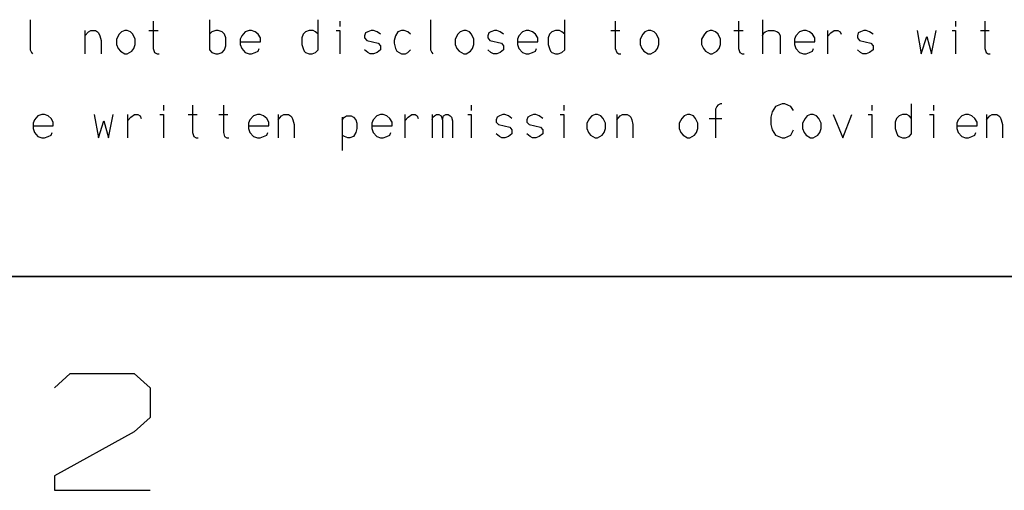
# Model space of a CAD drawing. Extents: x 0 to 1186, y 36 to 805.
# Tile 4 of 12: x 729 to 825, y 41 to 87. Entities that reach past the tile are written whole.
import ezdxf

# ---------------------------------------------------------------- set-up
doc = ezdxf.new("R2010")
doc.units = 0
doc.layers.add('1', color=1, linetype='CONTINUOUS')

msp = doc.modelspace()

# ---------------------------------------------------------------- linework, layer by layer
at = {"layer": '1'}
for p, q in [((729.75, 87.43), (729.75, 84.48)), ((741.82, 87.28), (741.82, 84.6)), ((747.35, 87.43), (747.35, 84.48)), ((758, 84.48), (758, 87.43)), ((760.12, 87.28), (760.12, 86.78)), ((769.02, 87.43), (769.02, 84.48)), ((782.18, 84.48), (782.18, 87.43)), ((787.13, 87.28), (787.13, 84.6)), ((799.23, 87.28), (799.23, 84.6)), ((801.58, 87.43), (801.58, 84.08)), ((820.52, 87.28), (820.52, 86.78)), ((823.37, 87.28), (823.37, 84.6)), ((735.12, 86.38), (735.12, 84.08)), ((735.12, 85.85), (735.47, 86.25)), ((735.47, 86.25), (735.7, 86.38)), ((735.7, 86.38), (736.15, 86.38)), ((736.15, 86.38), (736.35, 86.25)), ((736.35, 86.25), (736.47, 86.13)), ((736.47, 86.13), (736.57, 85.85)), ((738.47, 86), (738.22, 85.53)), ((738.7, 86.25), (738.47, 86)), ((739.05, 86.38), (738.7, 86.25)), ((739.27, 86.38), (739.05, 86.38)), ((739.6, 86.25), (739.27, 86.38)), ((739.82, 86), (739.6, 86.25)), ((740.05, 85.53), (739.82, 86)), ((741.4, 86.38), (742.3, 86.38)), ((747.57, 86.25), (747.35, 86)), ((747.95, 86.38), (747.57, 86.25)), ((748.2, 86.38), (747.95, 86.38)), ((748.57, 86.25), (748.2, 86.38)), ((748.82, 86), (748.57, 86.25)), ((748.95, 85.65), (748.82, 86)), ((750.85, 86.25), (750.5, 85.85)), ((751.22, 86.38), (750.85, 86.25)), ((751.47, 86.38), (751.22, 86.38)), ((751.82, 86.25), (751.47, 86.38)), ((752.12, 86), (751.82, 86.25)), ((752.35, 85.65), (752.12, 86)), ((756.52, 86), (756.4, 85.65)), ((756.75, 86.25), (756.52, 86)), ((757.12, 86.38), (756.75, 86.25)), ((757.52, 86.38), (757.12, 86.38)), ((757.75, 86.25), (757.52, 86.38)), ((758, 86), (757.75, 86.25)), ((759.77, 86.38), (760.12, 86.38)), ((760.12, 86.38), (760.12, 84.08)), ((762.65, 86.13), (762.55, 85.85)), ((762.87, 86.25), (762.65, 86.13)), ((763.2, 86.38), (762.87, 86.25)), ((763.42, 86.38), (763.2, 86.38)), ((763.77, 86.25), (763.42, 86.38)), ((764.1, 86), (763.77, 86.25)), ((765.82, 86.25), (765.6, 85.85)), ((766.17, 86.38), (765.82, 86.25)), ((766.45, 86.38), (766.17, 86.38)), ((766.8, 86.25), (766.45, 86.38)), ((767.07, 86), (766.8, 86.25)), ((771.7, 86), (771.45, 85.53)), ((771.92, 86.25), (771.7, 86)), ((772.27, 86.38), (771.92, 86.25)), ((772.5, 86.38), (772.28, 86.38)), ((772.83, 86.25), (772.5, 86.38)), ((773.05, 86), (772.83, 86.25)), ((773.27, 85.53), (773.05, 86)), ((774.73, 86.13), (774.63, 85.85)), ((774.95, 86.25), (774.73, 86.13)), ((775.28, 86.38), (774.95, 86.25)), ((775.53, 86.38), (775.28, 86.38)), ((775.85, 86.25), (775.53, 86.38)), ((776.18, 86), (775.85, 86.25)), ((778.03, 86.25), (777.68, 85.85)), ((778.4, 86.38), (778.03, 86.25)), ((778.65, 86.38), (778.4, 86.38)), ((779.03, 86.25), (778.65, 86.38)), ((779.3, 86), (779.03, 86.25)), ((779.53, 85.65), (779.3, 86)), ((780.7, 86), (780.55, 85.65)), ((780.93, 86.25), (780.7, 86)), ((781.28, 86.38), (780.93, 86.25)), ((781.68, 86.38), (781.28, 86.38)), ((781.9, 86.25), (781.68, 86.38)), ((782.18, 86), (781.9, 86.25)), ((786.7, 86.38), (787.6, 86.38)), ((789.83, 86), (789.58, 85.53)), ((790.05, 86.25), (789.83, 86)), ((790.38, 86.38), (790.05, 86.25)), ((790.63, 86.38), (790.38, 86.38)), ((790.95, 86.25), (790.63, 86.38)), ((791.18, 86), (790.95, 86.25)), ((791.4, 85.53), (791.18, 86)), ((795.88, 86), (795.6, 85.53)), ((796.1, 86.25), (795.88, 86)), ((796.43, 86.38), (796.1, 86.25)), ((796.65, 86.38), (796.43, 86.38)), ((796.98, 86.25), (796.65, 86.38)), ((797.23, 86), (796.98, 86.25)), ((797.45, 85.53), (797.23, 86)), ((798.78, 86.38), (799.68, 86.38)), ((801.58, 85.85), (801.7, 86.13)), ((801.7, 86.13), (801.83, 86.25)), ((801.83, 86.25), (802.18, 86.38)), ((802.18, 86.38), (802.7, 86.38)), ((802.7, 86.38), (803.05, 86.25)), ((803.05, 86.25), (803.18, 86.13)), ((803.18, 86.13), (803.3, 85.85)), ((805.2, 86.25), (804.85, 85.85)), ((805.6, 86.38), (805.2, 86.25)), ((805.85, 86.38), (805.6, 86.38)), ((806.2, 86.25), (805.85, 86.38)), ((806.48, 86), (806.2, 86.25)), ((806.7, 85.65), (806.48, 86)), ((807.95, 86.38), (807.95, 84.08)), ((807.95, 85.78), (808.28, 86.13)), ((808.28, 86.13), (808.62, 86.38)), ((808.62, 86.38), (808.97, 86.38)), ((808.97, 86.38), (809.2, 86.25)), ((809.2, 86.25), (809.3, 86)), ((810.97, 86.13), (810.88, 85.85)), ((811.2, 86.25), (810.97, 86.13)), ((811.52, 86.38), (811.2, 86.25)), ((811.75, 86.38), (811.52, 86.38)), ((812.07, 86.25), (811.75, 86.38)), ((812.42, 86), (812.07, 86.25)), ((816.75, 86.38), (817.15, 84.08)), ((818.17, 84.08), (818.6, 86.38)), ((820.17, 86.38), (820.52, 86.38)), ((820.52, 86.38), (820.52, 84.08)), ((822.95, 86.38), (823.82, 86.38)), ((736.57, 85.85), (736.7, 85.38)), ((736.7, 85.38), (736.7, 84.08)), ((738.22, 85.53), (738.22, 85)), ((738.22, 85), (738.37, 84.6)), ((739.92, 84.6), (740.05, 85)), ((740.05, 85), (740.05, 85.53)), ((748.95, 84.88), (748.95, 85.65)), ((750.5, 85.85), (750.35, 85.53)), ((750.35, 85.53), (750.35, 85)), ((750.35, 85.25), (752.35, 85.25)), ((750.35, 85), (750.5, 84.6)), ((752.35, 85.25), (752.35, 85.65)), ((756.4, 85.65), (756.4, 85)), ((756.4, 85), (756.52, 84.6)), ((762.55, 85.85), (762.55, 85.65)), ((762.55, 85.65), (762.77, 85.38)), ((762.77, 85.38), (763.9, 85.13)), ((763.9, 85.13), (764.1, 84.88)), ((765.6, 85.85), (765.45, 85.38)), ((765.45, 85.38), (765.45, 85.13)), ((765.45, 85.13), (765.6, 84.6)), ((771.45, 85.53), (771.45, 85)), ((771.45, 85), (771.6, 84.6)), ((773.15, 84.6), (773.27, 85)), ((773.27, 85), (773.27, 85.53)), ((774.63, 85.85), (774.63, 85.65)), ((774.63, 85.65), (774.85, 85.38)), ((774.85, 85.38), (775.98, 85.13)), ((775.98, 85.13), (776.18, 84.88)), ((777.68, 85.85), (777.55, 85.53)), ((777.55, 85.53), (777.55, 85)), ((777.55, 85.25), (779.53, 85.25)), ((777.55, 85), (777.68, 84.6)), ((779.53, 85.25), (779.53, 85.65)), ((780.55, 85.65), (780.55, 85)), ((780.55, 85), (780.7, 84.6)), ((789.58, 85.53), (789.58, 85)), ((789.58, 85), (789.73, 84.6)), ((791.28, 84.6), (791.4, 85)), ((791.4, 85), (791.4, 85.53)), ((795.6, 85.53), (795.6, 85)), ((795.6, 85), (795.78, 84.6)), ((797.33, 84.6), (797.45, 85)), ((797.45, 85), (797.45, 85.53)), ((803.3, 85.85), (803.3, 84.08)), ((804.85, 85.85), (804.73, 85.53)), ((804.73, 85.53), (804.73, 85)), ((804.73, 85.25), (806.7, 85.25)), ((804.73, 85), (804.85, 84.6)), ((806.7, 85.25), (806.7, 85.65)), ((810.88, 85.85), (810.88, 85.65)), ((810.88, 85.65), (811.1, 85.38)), ((811.1, 85.38), (812.22, 85.13)), ((812.22, 85.13), (812.42, 84.88)), ((817.15, 84.08), (817.7, 85.78)), ((817.7, 85.78), (818.17, 84.08)), ((729.75, 84.48), (729.87, 84.23)), ((729.87, 84.23), (729.97, 84.08)), ((738.37, 84.6), (738.6, 84.35)), ((738.6, 84.35), (739.05, 84.08)), ((739.05, 84.08), (739.27, 84.08)), ((739.27, 84.08), (739.72, 84.35)), ((739.72, 84.35), (739.92, 84.6)), ((741.82, 84.6), (741.95, 84.23)), ((741.95, 84.23), (742.2, 84.08)), ((742.2, 84.08), (742.4, 84.08)), ((747.35, 84.48), (747.57, 84.23)), ((747.57, 84.23), (747.95, 84.08)), ((747.95, 84.08), (748.2, 84.08)), ((748.2, 84.08), (748.57, 84.23)), ((748.57, 84.23), (748.82, 84.48)), ((748.82, 84.48), (748.95, 84.88)), ((750.5, 84.6), (750.85, 84.23)), ((750.85, 84.23), (751.22, 84.08)), ((751.22, 84.08), (751.47, 84.08)), ((751.47, 84.08), (751.82, 84.23)), ((751.82, 84.23), (752.12, 84.35)), ((752.12, 84.35), (752.22, 84.6)), ((756.52, 84.6), (756.62, 84.35)), ((756.62, 84.35), (756.75, 84.23)), ((756.75, 84.23), (757.12, 84.08)), ((757.12, 84.08), (757.4, 84.08)), ((757.4, 84.08), (757.75, 84.23)), ((757.75, 84.23), (758, 84.48)), ((762.87, 84.23), (762.55, 84.48)), ((763.1, 84.08), (762.87, 84.23)), ((763.42, 84.08), (763.1, 84.08)), ((763.77, 84.23), (763.42, 84.08)), ((764.1, 84.48), (763.77, 84.23)), ((764.1, 84.88), (764.1, 84.48)), ((765.6, 84.6), (765.7, 84.35)), ((765.7, 84.35), (765.95, 84.23)), ((765.95, 84.23), (766.17, 84.08)), ((766.17, 84.08), (766.57, 84.08)), ((766.57, 84.08), (766.8, 84.23)), ((766.8, 84.23), (767.07, 84.48)), ((769.02, 84.48), (769.15, 84.23)), ((769.15, 84.23), (769.25, 84.08)), ((771.6, 84.6), (771.82, 84.35)), ((771.82, 84.35), (772.27, 84.08)), ((772.27, 84.08), (772.5, 84.08)), ((772.5, 84.08), (772.95, 84.35)), ((772.95, 84.35), (773.15, 84.6)), ((774.95, 84.23), (774.63, 84.48)), ((775.18, 84.08), (774.95, 84.23)), ((775.53, 84.08), (775.18, 84.08)), ((775.85, 84.23), (775.53, 84.08)), ((776.18, 84.48), (775.85, 84.23)), ((776.18, 84.88), (776.18, 84.48)), ((777.68, 84.6), (778.03, 84.23)), ((778.03, 84.23), (778.4, 84.08)), ((778.4, 84.08), (778.65, 84.08)), ((778.65, 84.08), (779.03, 84.23)), ((779.03, 84.23), (779.3, 84.35)), ((779.3, 84.35), (779.4, 84.6)), ((780.7, 84.6), (780.8, 84.35)), ((780.8, 84.35), (780.93, 84.23)), ((780.93, 84.23), (781.28, 84.08)), ((781.28, 84.08), (781.55, 84.08)), ((781.55, 84.08), (781.9, 84.23)), ((781.9, 84.23), (782.18, 84.48)), ((787.13, 84.6), (787.28, 84.23)), ((787.28, 84.23), (787.5, 84.08)), ((787.5, 84.08), (787.7, 84.08)), ((789.73, 84.6), (789.95, 84.35)), ((789.95, 84.35), (790.38, 84.08)), ((790.38, 84.08), (790.63, 84.08)), ((790.63, 84.08), (791.08, 84.35)), ((791.08, 84.35), (791.28, 84.6)), ((795.78, 84.6), (796, 84.35)), ((796, 84.35), (796.43, 84.08)), ((796.43, 84.08), (796.65, 84.08)), ((796.65, 84.08), (797.1, 84.35)), ((797.1, 84.35), (797.33, 84.6)), ((799.23, 84.6), (799.35, 84.23)), ((799.35, 84.23), (799.58, 84.08)), ((799.58, 84.08), (799.78, 84.08)), ((804.85, 84.6), (805.2, 84.23)), ((805.2, 84.23), (805.6, 84.08)), ((805.6, 84.08), (805.85, 84.08)), ((805.85, 84.08), (806.2, 84.23)), ((806.2, 84.23), (806.48, 84.35)), ((806.48, 84.35), (806.58, 84.6)), ((811.2, 84.23), (810.88, 84.48)), ((811.42, 84.08), (811.2, 84.23)), ((811.75, 84.08), (811.42, 84.08)), ((812.08, 84.23), (811.75, 84.08)), ((812.42, 84.48), (812.08, 84.23)), ((812.42, 84.88), (812.42, 84.48)), ((823.37, 84.6), (823.5, 84.23)), ((823.5, 84.23), (823.72, 84.08)), ((823.72, 84.08), (823.92, 84.08)), ((742.82, 79.05), (742.82, 78.53)), ((745.67, 79.05), (745.67, 76.38)), ((748.7, 79.05), (748.7, 76.38)), ((773.02, 79.05), (773.02, 78.53)), ((782.1, 79.05), (782.1, 78.53)), ((797.1, 78.93), (796.97, 78.65)), ((796.97, 78.65), (796.97, 75.85)), ((797.2, 79.05), (797.1, 78.93)), ((797.47, 79.18), (797.2, 79.05)), ((797.6, 79.18), (797.47, 79.18)), ((802.52, 78.4), (802.4, 77.88)), ((802.87, 78.93), (802.52, 78.4)), ((803.52, 79.18), (802.87, 78.93)), ((803.77, 79.18), (803.52, 79.18)), ((804.37, 78.93), (803.77, 79.18)), ((804.62, 78.53), (804.37, 78.93)), ((812.3, 79.05), (812.3, 78.53)), ((816.2, 76.25), (816.2, 79.18)), ((818.35, 79.05), (818.35, 78.53)), ((730.17, 77.63), (730.05, 77.28)), ((730.05, 77.28), (730.05, 76.75)), ((730.52, 78), (730.17, 77.63)), ((730.9, 78.15), (730.52, 78)), ((731.15, 78.15), (730.9, 78.15)), ((731.52, 78), (731.15, 78.15)), ((731.8, 77.75), (731.52, 78)), ((732.02, 77.4), (731.8, 77.75)), ((732.02, 77.03), (732.02, 77.4)), ((736.02, 78.15), (736.45, 75.85)), ((736.45, 75.85), (736.97, 77.53)), ((736.97, 77.53), (737.45, 75.85)), ((737.45, 75.85), (737.9, 78.15)), ((739.3, 78.15), (739.3, 75.85)), ((739.3, 77.53), (739.62, 77.88)), ((739.62, 77.88), (740, 78.15)), ((740, 78.15), (740.32, 78.15)), ((740.32, 78.15), (740.55, 78)), ((740.55, 78), (740.65, 77.75)), ((742.47, 78.15), (742.82, 78.15)), ((742.82, 78.15), (742.82, 75.85)), ((745.25, 78.15), (746.12, 78.15)), ((748.27, 78.15), (749.15, 78.15)), ((751.3, 77.63), (751.17, 77.28)), ((751.17, 77.28), (751.17, 76.75)), ((751.67, 78), (751.3, 77.63)), ((752.05, 78.15), (751.67, 78)), ((752.3, 78.15), (752.05, 78.15)), ((752.65, 78), (752.3, 78.15)), ((752.95, 77.75), (752.65, 78)), ((753.17, 77.4), (752.95, 77.75)), ((753.17, 77.03), (753.17, 77.4)), ((754.07, 78.15), (754.07, 75.85)), ((754.07, 77.63), (754.4, 78)), ((754.4, 78), (754.62, 78.15)), ((754.62, 78.15), (755.1, 78.15)), ((755.1, 78.15), (755.3, 78)), ((755.3, 78), (755.42, 77.88)), ((755.42, 77.88), (755.52, 77.63)), ((755.52, 77.63), (755.65, 77.15)), ((760.35, 77.88), (760.35, 74.6)), ((760.35, 77.63), (760.57, 77.88)), ((760.57, 77.88), (760.77, 78)), ((760.77, 78), (761.22, 78)), ((761.22, 78), (761.47, 77.88)), ((761.47, 77.88), (761.7, 77.63)), ((761.7, 77.63), (761.8, 77.28)), ((761.8, 77.28), (761.8, 76.75)), ((763.4, 77.63), (763.27, 77.28)), ((763.27, 77.28), (763.27, 76.75)), ((763.75, 78), (763.4, 77.63)), ((764.12, 78.15), (763.75, 78)), ((764.37, 78.15), (764.12, 78.15)), ((764.75, 78), (764.37, 78.15)), ((765.02, 77.75), (764.75, 78)), ((765.25, 77.4), (765.02, 77.75)), ((765.25, 77.03), (765.25, 77.4)), ((766.5, 78.15), (766.5, 75.85)), ((766.5, 77.53), (766.82, 77.88)), ((766.82, 77.88), (767.17, 78.15)), ((767.17, 78.15), (767.5, 78.15)), ((767.5, 78.15), (767.72, 78)), ((767.72, 78), (767.82, 77.75)), ((769.17, 78.15), (769.17, 75.85)), ((769.17, 77.63), (769.25, 77.88)), ((769.25, 77.88), (769.4, 78)), ((769.4, 78), (769.62, 78.15)), ((769.62, 78.15), (769.85, 78.15)), ((769.85, 78.15), (770.07, 78)), ((770.07, 78), (770.2, 77.63)), ((770.2, 77.63), (770.3, 78)), ((770.2, 77.63), (770.2, 75.85)), ((770.3, 78), (770.52, 78.15)), ((770.52, 78.15), (770.75, 78.15)), ((770.75, 78.15), (770.95, 78)), ((770.95, 78), (771.07, 77.88)), ((771.07, 77.88), (771.17, 77.53)), ((771.17, 77.53), (771.17, 75.85)), ((772.67, 78.15), (773.02, 78.15)), ((773.02, 78.15), (773.02, 75.85)), ((775.55, 77.88), (775.45, 77.63)), ((775.45, 77.63), (775.45, 77.4)), ((775.45, 77.4), (775.67, 77.15)), ((775.77, 78), (775.55, 77.88)), ((776.1, 78.15), (775.77, 78)), ((776.32, 78.15), (776.1, 78.15)), ((776.67, 78), (776.32, 78.15)), ((777, 77.75), (776.67, 78)), ((778.57, 77.88), (778.47, 77.63)), ((778.47, 77.63), (778.47, 77.4)), ((778.47, 77.4), (778.7, 77.15)), ((778.8, 78), (778.57, 77.88)), ((779.12, 78.15), (778.8, 78)), ((779.35, 78.15), (779.12, 78.15)), ((779.67, 78), (779.35, 78.15)), ((780.02, 77.75), (779.67, 78)), ((781.75, 78.15), (782.1, 78.15)), ((782.1, 78.15), (782.1, 75.85)), ((784.6, 77.75), (784.35, 77.28)), ((784.35, 77.28), (784.35, 76.75)), ((784.85, 78), (784.6, 77.75)), ((785.17, 78.15), (784.85, 78)), ((785.4, 78.15), (785.17, 78.15)), ((785.72, 78), (785.4, 78.15)), ((785.95, 77.75), (785.72, 78)), ((786.17, 77.28), (785.95, 77.75)), ((786.17, 76.75), (786.17, 77.28)), ((787.3, 78.15), (787.3, 75.85)), ((787.3, 77.63), (787.62, 78)), ((787.62, 78), (787.85, 78.15)), ((787.85, 78.15), (788.32, 78.15)), ((788.32, 78.15), (788.52, 78)), ((788.52, 78), (788.65, 77.88)), ((788.65, 77.88), (788.75, 77.63)), ((788.75, 77.63), (788.87, 77.15)), ((793.67, 77.75), (793.42, 77.28)), ((793.42, 77.28), (793.42, 76.75)), ((793.9, 78), (793.67, 77.75)), ((794.22, 78.15), (793.9, 78)), ((794.45, 78.15), (794.22, 78.15)), ((794.8, 78), (794.45, 78.15)), ((795.02, 77.75), (794.8, 78)), ((795.25, 77.28), (795.02, 77.75)), ((795.25, 76.75), (795.25, 77.28)), ((796.35, 77.75), (797.6, 77.75)), ((802.4, 77.88), (802.4, 77.15)), ((805.75, 77.75), (805.5, 77.28)), ((805.5, 77.28), (805.5, 76.75)), ((805.97, 78), (805.75, 77.75)), ((806.3, 78.15), (805.97, 78)), ((806.55, 78.15), (806.3, 78.15)), ((806.87, 78), (806.55, 78.15)), ((807.1, 77.75), (806.87, 78)), ((807.32, 77.28), (807.1, 77.75)), ((807.32, 76.75), (807.32, 77.28)), ((808.52, 78.15), (809.45, 75.85)), ((809.45, 75.85), (810.35, 78.15)), ((811.95, 78.15), (812.3, 78.15)), ((812.3, 78.15), (812.3, 75.85)), ((814.72, 77.75), (814.6, 77.4)), ((814.6, 77.4), (814.6, 76.75)), ((814.97, 78), (814.72, 77.75)), ((815.32, 78.15), (814.97, 78)), ((815.72, 78.15), (815.32, 78.15)), ((815.95, 78), (815.72, 78.15)), ((816.2, 77.75), (815.95, 78)), ((817.97, 78.15), (818.35, 78.15)), ((818.35, 78.15), (818.35, 75.85)), ((820.77, 77.63), (820.65, 77.28)), ((820.65, 77.28), (820.65, 76.75)), ((821.12, 78), (820.77, 77.63)), ((821.5, 78.15), (821.12, 78)), ((821.77, 78.15), (821.5, 78.15)), ((822.12, 78), (821.77, 78.15)), ((822.4, 77.75), (822.12, 78)), ((822.62, 77.4), (822.4, 77.75)), ((822.62, 77.03), (822.62, 77.4)), ((823.55, 78.15), (823.55, 75.85)), ((823.55, 77.63), (823.87, 78)), ((823.87, 78), (824.1, 78.15)), ((824.1, 78.15), (824.55, 78.15)), ((824.55, 78.15), (824.75, 78)), ((824.75, 78), (824.9, 77.88)), ((824.9, 77.88), (825, 77.63)), ((825, 77.63), (825.12, 77.15)), ((730.05, 77.03), (732.02, 77.03)), ((730.05, 76.75), (730.17, 76.38)), ((730.17, 76.38), (730.52, 75.98)), ((731.8, 76.1), (731.9, 76.38)), ((745.67, 76.38), (745.8, 75.98)), ((748.7, 76.38), (748.82, 75.98)), ((751.17, 77.03), (753.17, 77.03)), ((751.17, 76.75), (751.3, 76.38)), ((751.3, 76.38), (751.67, 75.98)), ((752.95, 76.1), (753.05, 76.38)), ((755.65, 77.15), (755.65, 75.85)), ((761.7, 76.38), (761.47, 75.98)), ((761.8, 76.75), (761.7, 76.38)), ((763.27, 77.03), (765.25, 77.03)), ((763.27, 76.75), (763.4, 76.38)), ((763.4, 76.38), (763.75, 75.98)), ((765.02, 76.1), (765.12, 76.38)), ((775.67, 77.15), (776.8, 76.88)), ((776.8, 76.88), (777, 76.63)), ((777, 76.63), (777, 76.25)), ((778.7, 77.15), (779.82, 76.88)), ((779.82, 76.88), (780.02, 76.63)), ((780.02, 76.63), (780.02, 76.25)), ((784.35, 76.75), (784.5, 76.38)), ((784.5, 76.38), (784.72, 76.1)), ((785.85, 76.1), (786.05, 76.38)), ((786.05, 76.38), (786.17, 76.75)), ((788.87, 77.15), (788.87, 75.85)), ((793.42, 76.75), (793.57, 76.38)), ((793.57, 76.38), (793.8, 76.1)), ((794.92, 76.1), (795.12, 76.38)), ((795.12, 76.38), (795.25, 76.75)), ((802.4, 77.15), (802.52, 76.63)), ((802.52, 76.63), (802.87, 76.1)), ((804.37, 76.1), (804.62, 76.63)), ((805.5, 76.75), (805.65, 76.38)), ((805.65, 76.38), (805.87, 76.1)), ((807, 76.1), (807.2, 76.38)), ((807.2, 76.38), (807.32, 76.75)), ((814.6, 76.75), (814.72, 76.38)), ((814.72, 76.38), (814.82, 76.1)), ((820.65, 77.03), (822.62, 77.03)), ((820.65, 76.75), (820.77, 76.38)), ((820.77, 76.38), (821.12, 75.98)), ((822.4, 76.1), (822.5, 76.38)), ((825.12, 77.15), (825.12, 75.85)), ((730.52, 75.98), (730.9, 75.85)), ((730.9, 75.85), (731.15, 75.85)), ((731.15, 75.85), (731.52, 75.98)), ((731.52, 75.98), (731.8, 76.1)), ((745.8, 75.98), (746.02, 75.85)), ((746.02, 75.85), (746.22, 75.85)), ((748.82, 75.98), (749.05, 75.85)), ((749.05, 75.85), (749.25, 75.85)), ((751.67, 75.98), (752.05, 75.85)), ((752.05, 75.85), (752.3, 75.85)), ((752.3, 75.85), (752.65, 75.98)), ((752.65, 75.98), (752.95, 76.1)), ((760.57, 75.98), (760.35, 76.1)), ((760.9, 75.85), (760.57, 75.98)), ((761.12, 75.85), (760.9, 75.85)), ((761.47, 75.98), (761.12, 75.85)), ((763.75, 75.98), (764.12, 75.85)), ((764.12, 75.85), (764.37, 75.85)), ((764.37, 75.85), (764.75, 75.98)), ((764.75, 75.98), (765.02, 76.1)), ((775.77, 75.98), (775.45, 76.25)), ((776, 75.85), (775.77, 75.98)), ((776.32, 75.85), (776, 75.85)), ((776.67, 75.98), (776.32, 75.85)), ((777, 76.25), (776.67, 75.98)), ((778.8, 75.98), (778.47, 76.25)), ((779.02, 75.85), (778.8, 75.98)), ((779.35, 75.85), (779.02, 75.85)), ((779.67, 75.98), (779.35, 75.85)), ((780.02, 76.25), (779.67, 75.98)), ((784.72, 76.1), (785.17, 75.85)), ((785.17, 75.85), (785.4, 75.85)), ((785.4, 75.85), (785.85, 76.1)), ((793.8, 76.1), (794.22, 75.85)), ((794.22, 75.85), (794.45, 75.85)), ((794.45, 75.85), (794.92, 76.1)), ((802.87, 76.1), (803.52, 75.85)), ((803.52, 75.85), (803.77, 75.85)), ((803.77, 75.85), (804.37, 76.1)), ((805.87, 76.1), (806.3, 75.85)), ((806.3, 75.85), (806.55, 75.85)), ((806.55, 75.85), (807, 76.1)), ((814.82, 76.1), (814.97, 75.98)), ((814.97, 75.98), (815.32, 75.85)), ((815.32, 75.85), (815.6, 75.85)), ((815.6, 75.85), (815.95, 75.98)), ((815.95, 75.98), (816.2, 76.25)), ((821.12, 75.98), (821.5, 75.85)), ((821.5, 75.85), (821.77, 75.85)), ((821.77, 75.85), (822.12, 75.98)), ((822.12, 75.98), (822.4, 76.1)), ((1160.43, 62.25), (26.5, 62.25)), ((693.68, 62.25), (863.9, 62.25)), ((732.13, 51.33), (733.68, 52.75)), ((733.68, 52.75), (739.95, 52.75)), ((739.95, 52.75), (741.53, 51.33)), ((741.53, 51.33), (741.53, 48.45)), ((741.53, 48.45), (739.95, 47.03)), ((739.95, 47.03), (732.13, 42.73)), ((732.13, 42.73), (732.13, 41.3)), ((732.13, 41.3), (741.53, 41.3))]:
    msp.add_line(p, q, dxfattribs=at)

doc.saveas('drawing.dxf')
